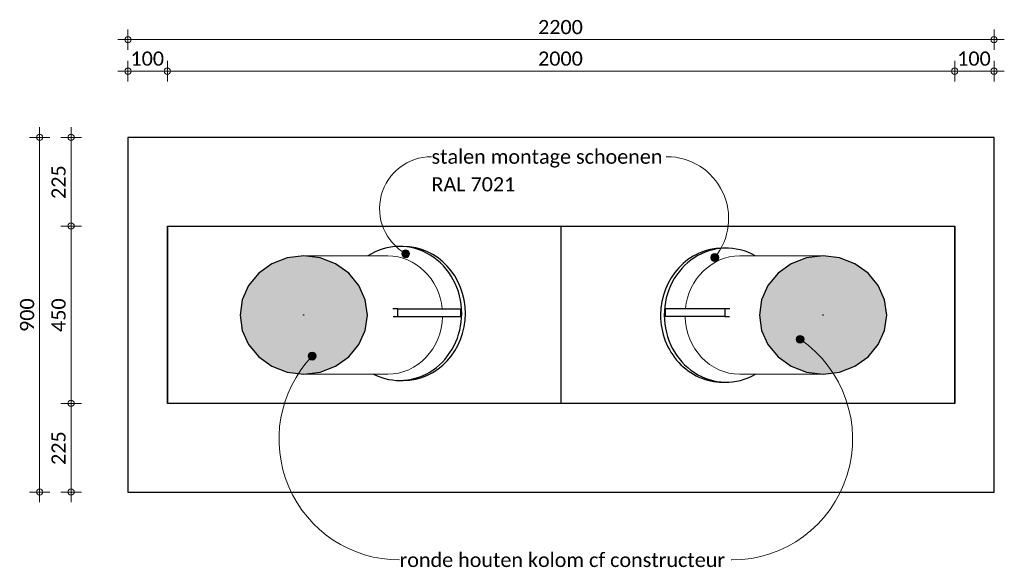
# Model space of a CAD drawing. Header units: millimetres. Extents: x 10902 to 41735, y -5319 to 18794.
# Tile 7 of 7: x 26945 to 29446, y 17404 to 18794. Entities that reach past the tile are written whole.
import ezdxf

# ---------------------------------------------------------------- set-up
doc = ezdxf.new("R2010")
doc.units = ezdxf.units.MM
for name, color, linetype, lineweight in [('A-ANNO-DIMS', 211, 'Continuous', 9), ('A-ANNO-DIMS-20', 211, 'Continuous', 9), ('G-ANNO-TEXT', 231, 'Continuous', 9), ('S-COLS', 52, 'Continuous', 25), ('S-FNDN', 32, 'Continuous', 25)]:
    doc.layers.add(name, color=color, linetype=linetype, lineweight=lineweight)
doc.styles.add('Calibri', font='calibri.ttf', dxfattribs={"height": 36})
doc.dimstyles.new('1_8', dxfattribs={"dimscale": 304.8, "dimtxt": 42.384543, "dimasz": 0.052493, "dimexe": 0.085302, "dimexo": 0.0625, "dimgap": 0, "dimtad": 1, "dimdec": 0, "dimdsep": 46, "dimtxsty": 'Calibri', "dimblk1": 'DOTBLANK', "dimblk2": 'DOTBLANK', "dimsah": 1, "dimcen": 0.09, "dimdle": 0.085302, "dimazin": 0, "dimtfac": 1, "dimtdec": 4, "dimtix": 1, "dimtmove": 0, "dimatfit": 3, "dimfxl": 0.085302, "dimfxlon": 1, "dimtvp": 1, "dimtolj": 1, "dimtzin": 0, "dimarcsym": 2})

# ---------------------------------------------------------------- blocks, each defined once
blk = doc.blocks.new('Structural Foundations 6 - Structural Foundations 1-1742708-Plan Detail')
at = {"layer": 'S-FNDN'}
for p, q in [((18600, 18495), (16400, 18495)), ((16400, 18495), (16400, 17595)), ((18600, 17595), (18600, 18495)), ((16500, 17820), (16500, 18270)), ((16500, 18270), (17500, 18270)), ((16500, 18270), (16500, 17820)), ((17500, 18270), (18500, 18270)), ((17500, 17820), (17500, 18270)), ((18500, 18270), (18500, 17820)), ((18500, 17820), (18500, 18270)), ((17099.4, 18218.2), (17090.1, 18218.2)), ((17919.9, 18213.9), (17910.5, 18213.9)), ((17085.5, 18060.3), (17072.5, 18060.3)), ((17085.5, 18040.3), (17085.5, 18060.3)), ((17085.5, 18060.3), (17244.5, 18060.3)), ((17244.5, 18060.3), (17244.5, 18040.3)), ((17765.3, 18040.3), (17765.3, 18060.3)), ((17915.7, 18060.3), (17765.3, 18060.3)), ((17929.1, 18060.3), (17915.7, 18060.3)), ((17915.7, 18060.3), (17915.7, 18040.3)), ((17073.3, 18040.3), (17085.5, 18040.3)), ((17085.5, 18040.3), (17244.5, 18040.3)), ((17915.7, 18040.3), (17765.3, 18040.3)), ((17915.7, 18040.3), (17928.3, 18040.3)), ((17090.1, 17878.2), (17099.4, 17878.2)), ((17910.5, 17873.9), (17919.9, 17873.9)), ((17500, 17820), (16500, 17820)), ((18500, 17820), (17500, 17820)), ((16400, 17595), (18600, 17595))]:
    blk.add_line(p, q, dxfattribs=at)
for centre, start_param, end_param in [((17090.1, 18048.2), 4.712389, 6.820217), ((17099.4, 18048.2), 4.712389, 6.283185), ((17910.5, 18043.9), 0, 1.570796), ((17919.9, 18043.9), 5.798962, 7.853982), ((17090.1, 18048.2), 2.708752, 4.712389), ((17099.4, 18048.2), 3.141593, 4.712389), ((17910.5, 18043.9), 1.570796, 3.141593), ((17919.9, 18043.9), 1.570796, 3.630683)]:
    blk.add_ellipse(centre, major_axis=(0, 170), ratio=0.927304, start_param=start_param, end_param=end_param, dxfattribs=at)
blk = doc.blocks.new('DIMBLOCK14-Plan Detail')
at = {"layer": 'A-ANNO-DIMS-20'}
for p, q in [((26995.5, 17569), (26995.5, 18521)), ((26995.5, 18495), (26969.5, 18495)), ((26995.5, 18495), (27021.5, 18495)), ((26995.5, 17595), (26969.5, 17595)), ((26995.5, 17595), (27021.5, 17595))]:
    blk.add_line(p, q, dxfattribs=at)
for centre in [(26995.5, 18495), (26995.5, 17595)]:
    blk.add_circle(centre, 8, dxfattribs=at)
at = {"layer": 'A-ANNO-DIMS-20', "color": 0, "insert": (26945.6, 18001.2), "char_height": 36, "width": 105.058, "attachment_point": 1, "rotation": 90, "line_spacing_factor": 1.158048, "style": 'Calibri'}
blk.add_mtext('900', dxfattribs=at)
blk = doc.blocks.new('_DotBlank')
at = {"color": 0, "linetype": 'ByBlock', "lineweight": -2}
blk.add_line((-0.5, 0), (-1, 0), dxfattribs=at)
blk.add_circle((0, 0), 0.5, dxfattribs=at)
blk = doc.blocks.new('DIMBLOCK15-Plan Detail')
at = {"layer": 'A-ANNO-DIMS-20'}
for p, q in [((27220, 18743), (27220, 18769)), ((29420, 18743), (29420, 18769)), ((27194, 18743), (29446, 18743)), ((27220, 18743), (27220, 18717)), ((29420, 18743), (29420, 18717))]:
    blk.add_line(p, q, dxfattribs=at)
for centre in [(27220, 18743), (29420, 18743)]:
    blk.add_circle(centre, 8, dxfattribs=at)
at = {"layer": 'A-ANNO-DIMS-20', "color": 0, "insert": (28261.7, 18792.9), "char_height": 36, "width": 140.077, "attachment_point": 1, "line_spacing_factor": 1.158048, "style": 'Calibri'}
blk.add_mtext('2200', dxfattribs=at)
blk = doc.blocks.new('DIMBLOCK16-Plan Detail')
at = {"layer": 'A-ANNO-DIMS-20'}
for p, q in [((27220, 18663), (27220, 18689)), ((27320, 18663), (27320, 18689)), ((27194, 18663), (27320, 18663)), ((27220, 18663), (27220, 18637)), ((27320, 18663), (27320, 18637))]:
    blk.add_line(p, q, dxfattribs=at)
for centre in [(27220, 18663), (27320, 18663)]:
    blk.add_circle(centre, 8, dxfattribs=at)
at = {"layer": 'A-ANNO-DIMS-20', "color": 0, "insert": (27226.3, 18712.9), "char_height": 36, "width": 105.058, "attachment_point": 1, "line_spacing_factor": 1.158048, "style": 'Calibri'}
blk.add_mtext('100', dxfattribs=at)
blk = doc.blocks.new('DIMBLOCK17-Plan Detail')
at = {"layer": 'A-ANNO-DIMS-20'}
for p, q in [((27320, 18663), (27320, 18689)), ((29320, 18663), (29320, 18689)), ((27320, 18663), (29320, 18663)), ((27320, 18663), (27320, 18637)), ((29320, 18663), (29320, 18637))]:
    blk.add_line(p, q, dxfattribs=at)
for centre in [(27320, 18663), (29320, 18663)]:
    blk.add_circle(centre, 8, dxfattribs=at)
at = {"layer": 'A-ANNO-DIMS-20', "color": 0, "insert": (28261.7, 18712.9), "char_height": 36, "width": 140.077, "attachment_point": 1, "line_spacing_factor": 1.158048, "style": 'Calibri'}
blk.add_mtext('2000', dxfattribs=at)
blk = doc.blocks.new('DIMBLOCK18-Plan Detail')
at = {"layer": 'A-ANNO-DIMS-20'}
for p, q in [((29320, 18663), (29320, 18689)), ((29420, 18663), (29420, 18689)), ((29320, 18663), (29446, 18663)), ((29320, 18663), (29320, 18637)), ((29420, 18663), (29420, 18637))]:
    blk.add_line(p, q, dxfattribs=at)
for centre in [(29320, 18663), (29420, 18663)]:
    blk.add_circle(centre, 8, dxfattribs=at)
at = {"layer": 'A-ANNO-DIMS-20', "color": 0, "insert": (29326.3, 18712.9), "char_height": 36, "width": 105.058, "attachment_point": 1, "line_spacing_factor": 1.158048, "style": 'Calibri'}
blk.add_mtext('100', dxfattribs=at)
blk = doc.blocks.new('DIMBLOCK19-Plan Detail')
at = {"layer": 'A-ANNO-DIMS-20'}
for p, q in [((27075.5, 17820), (27049.5, 17820)), ((27075.5, 17569), (27075.5, 17820)), ((27075.5, 17820), (27101.5, 17820)), ((27075.5, 17595), (27049.5, 17595)), ((27075.5, 17595), (27101.5, 17595))]:
    blk.add_line(p, q, dxfattribs=at)
for centre in [(27075.5, 17820), (27075.5, 17595)]:
    blk.add_circle(centre, 8, dxfattribs=at)
at = {"layer": 'A-ANNO-DIMS-20', "color": 0, "insert": (27025.6, 17663.7), "char_height": 36, "width": 105.058, "attachment_point": 1, "rotation": 90, "line_spacing_factor": 1.158048, "style": 'Calibri'}
blk.add_mtext('225', dxfattribs=at)
blk = doc.blocks.new('DIMBLOCK20-Plan Detail')
at = {"layer": 'A-ANNO-DIMS-20'}
for p, q in [((27075.5, 18270), (27049.5, 18270)), ((27075.5, 17820), (27075.5, 18270)), ((27075.5, 18270), (27101.5, 18270)), ((27075.5, 17820), (27049.5, 17820)), ((27075.5, 17820), (27101.5, 17820))]:
    blk.add_line(p, q, dxfattribs=at)
for centre in [(27075.5, 18270), (27075.5, 17820)]:
    blk.add_circle(centre, 8, dxfattribs=at)
at = {"layer": 'A-ANNO-DIMS-20', "color": 0, "insert": (27025.6, 18001.2), "char_height": 36, "width": 105.058, "attachment_point": 1, "rotation": 90, "line_spacing_factor": 1.158048, "style": 'Calibri'}
blk.add_mtext('450', dxfattribs=at)
blk = doc.blocks.new('DIMBLOCK21-Plan Detail')
at = {"layer": 'A-ANNO-DIMS-20'}
for p, q in [((27075.5, 18270), (27075.5, 18521)), ((27075.5, 18495), (27049.5, 18495)), ((27075.5, 18495), (27101.5, 18495)), ((27075.5, 18270), (27049.5, 18270)), ((27075.5, 18270), (27101.5, 18270))]:
    blk.add_line(p, q, dxfattribs=at)
for centre in [(27075.5, 18495), (27075.5, 18270)]:
    blk.add_circle(centre, 8, dxfattribs=at)
at = {"layer": 'A-ANNO-DIMS-20', "color": 0, "insert": (27025.6, 18338.7), "char_height": 36, "width": 105.058, "attachment_point": 1, "rotation": 90, "line_spacing_factor": 1.158048, "style": 'Calibri'}
blk.add_mtext('225', dxfattribs=at)

msp = doc.modelspace()

# ---------------------------------------------------------------- hatches: boundary and pattern name
at = {"layer": 'G-ANNO-TEXT'}
h = msp.add_hatch(color=7, dxfattribs=at)
edge = h.paths.add_edge_path()
edge.add_arc((27925.4, 18199.7), 10, 0, 360)
h = msp.add_hatch(color=7, dxfattribs=at)
edge = h.paths.add_edge_path()
edge.add_arc((28710.5, 18190.2), 10, 0, 360)
h = msp.add_hatch(color=7, dxfattribs=at)
edge = h.paths.add_edge_path()
edge.add_arc((28927.4, 17982.5), 10, 0, 360)
h = msp.add_hatch(color=7, dxfattribs=at)
edge = h.paths.add_edge_path()
edge.add_arc((27687.8, 17940), 10, 0, 360)
at = {"layer": 'S-COLS'}
h = msp.add_hatch(color=256, dxfattribs=at)
h.paths.add_polyline_path([(27666.4, 17894.1), (27687.5, 17895.4), (27708.3, 17899.2), (27728.3, 17905.5), (27747.3, 17914.2), (27764.9, 17925.1), (27780.8, 17938), (27794.7, 17952.8), (27806.5, 17969.1), (27815.8, 17986.7), (27822.6, 18005.3), (27826.8, 18024.5), (27828.1, 18044.6), (27826.8, 18063.7), (27822.6, 18082.9), (27815.8, 18101.5), (27806.5, 18119.1), (27794.7, 18135.4), (27780.8, 18150.2), (27764.9, 18163.1), (27747.3, 18174), (27728.3, 18182.7), (27708.3, 18189), (27687.5, 18192.8), (27665.9, 18194.1), (27645.3, 18192.8), (27624.5, 18189), (27604.5, 18182.7), (27585.5, 18174), (27567.9, 18163.1), (27552, 18150.2), (27538.1, 18135.4), (27526.3, 18119.1), (27516.6, 18100.5), (27510.1, 18082.9), (27506, 18063.7), (27504.7, 18043.6), (27506, 18024.5), (27510.1, 18005.3), (27516.9, 17986.7), (27526.3, 17969.1), (27538.1, 17952.8), (27552, 17938), (27567.9, 17925.1), (27585.5, 17914.2), (27604.5, 17905.5), (27624.5, 17899.2), (27645.3, 17895.4), (27665.9, 17894.1)])
h.paths.add_polyline_path([(27665.9, 18043.6), (27665.9, 18044.6), (27666.9, 18044.6), (27666.9, 18043.6), (27666.4, 18043.6)])
h = msp.add_hatch(color=256, dxfattribs=at)
h.paths.add_polyline_path([(28985.6, 17894.1), (29006.7, 17895.4), (29027.4, 17899.2), (29047.5, 17905.5), (29066.4, 17914.2), (29084, 17925.1), (29099.9, 17938), (29113.9, 17952.8), (29125.7, 17969.1), (29135, 17986.7), (29141.8, 18005.3), (29145.9, 18024.5), (29147.3, 18044.6), (29145.9, 18063.7), (29141.8, 18082.9), (29135, 18101.5), (29125.7, 18119.1), (29113.9, 18135.4), (29099.9, 18150.2), (29084, 18163.1), (29066.4, 18174), (29047.5, 18182.7), (29027.4, 18189), (29006.7, 18192.8), (28985, 18194.1), (28964.4, 18192.8), (28943.7, 18189), (28923.7, 18182.7), (28904.7, 18174), (28887.1, 18163.1), (28871.2, 18150.2), (28857.2, 18135.4), (28845.5, 18119.1), (28835.7, 18100.5), (28829.3, 18082.9), (28825.2, 18063.7), (28823.8, 18043.6), (28825.2, 18024.5), (28829.3, 18005.3), (28836.1, 17986.7), (28845.5, 17969.1), (28857.2, 17952.8), (28871.2, 17938), (28887.1, 17925.1), (28904.7, 17914.2), (28923.7, 17905.5), (28943.7, 17899.2), (28964.4, 17895.4), (28985, 17894.1)])
h.paths.add_polyline_path([(28986.1, 18043.6), (28985, 18043.6), (28985, 18044.6), (28986.1, 18044.6), (28986.1, 18044.1)])

# ---------------------------------------------------------------- linework, layer by layer
at = {"layer": 'G-ANNO-TEXT', "color": 7}
for p, q in [((28588.9, 18446), (28587.5, 18446)), ((28753.9, 17422.7), (28752.6, 17422.7))]:
    msp.add_line(p, q, dxfattribs=at)
for centre in [(27925.4, 18199.7), (28710.5, 18190.2), (28927.4, 17982.5), (27687.8, 17940)]:
    msp.add_circle(centre, 10, dxfattribs=at)
for centre, radius, start, end in [((27990.9, 18314.2), 131.8, 90, 240.256), ((28588.9, 18289.1), 156.9, 320.8747, 90), ((28753.9, 17729.5), 306.8, 270, 55.5573), ((27909.9, 17729), 306.3, 136.477, 270)]:
    msp.add_arc(centre, radius, start, end, dxfattribs=at)
at = {"layer": 'S-COLS', "lineweight": 18}
for p, q in [((27879.9, 18194.1), (27666.4, 18194.1)), ((28985.6, 18194.1), (28774.1, 18194.1)), ((27666.4, 17894.1), (27879.9, 17894.1)), ((28774.1, 17894.1), (28985.6, 17894.1))]:
    msp.add_line(p, q, dxfattribs=at)
at = {"layer": 'S-COLS'}
for p, q in [((27665.9, 18043.6), (27665.9, 18044.6)), ((27665.9, 18044.6), (27666.9, 18044.6)), ((27666.9, 18043.6), (27665.9, 18043.6)), ((27666.9, 18044.6), (27666.9, 18043.6)), ((28985, 18043.6), (28985, 18044.6)), ((28985, 18044.6), (28986.1, 18044.6)), ((28986.1, 18043.6), (28985, 18043.6)), ((28986.1, 18044.6), (28986.1, 18043.6))]:
    msp.add_line(p, q, dxfattribs=at)
at = {"layer": 'S-COLS', "flags": 128}
for points in [[(27666.4, 18194.1), (27624.5, 18189), (27585.5, 18174), (27552, 18150.2), (27526.3, 18119.1), (27510.1, 18082.9), (27504.6, 18044.1), (27510.1, 18005.3), (27526.3, 17969.1), (27552, 17938), (27585.5, 17914.2), (27624.5, 17899.2), (27666.4, 17894.1)], [(27666.4, 17894.1), (27708.3, 17899.2), (27747.3, 17914.2), (27780.8, 17938), (27806.5, 17969.1), (27822.6, 18005.3), (27828.2, 18044.1), (27822.6, 18082.9), (27806.5, 18119.1), (27780.8, 18150.2), (27747.3, 18174), (27708.3, 18189), (27666.4, 18194.1)], [(28985.6, 18194.1), (28943.7, 18189), (28904.7, 18174), (28871.2, 18150.2), (28845.5, 18119.1), (28829.3, 18082.9), (28823.8, 18044.1), (28829.3, 18005.3), (28845.5, 17969.1), (28871.2, 17938), (28904.7, 17914.2), (28943.7, 17899.2), (28985.6, 17894.1)], [(28985.6, 17894.1), (29027.4, 17899.2), (29066.4, 17914.2), (29099.9, 17938), (29125.7, 17969.1), (29141.8, 18005.3), (29147.3, 18044.1), (29141.8, 18082.9), (29125.7, 18119.1), (29099.9, 18150.2), (29066.4, 18174), (29027.4, 18189), (28985.6, 18194.1)]]:
    msp.add_lwpolyline(points, dxfattribs=at)
at = {"layer": 'S-COLS', "lineweight": 18}
for centre, start_param, end_param in [((27879.9, 18044.1), 4.820831, 6.283185), ((28774.1, 18044.1), 0, 1.462355), ((27879.9, 18044.1), 3.141593, 4.687043), ((28774.1, 18044.1), 1.596142, 3.141593)]:
    msp.add_ellipse(centre, major_axis=(0, 150), ratio=0.927304, start_param=start_param, end_param=end_param, dxfattribs=at)

# ---------------------------------------------------------------- block references
at = {"layer": 'S-FNDN'}
msp.add_blockref('Structural Foundations 6 - Structural Foundations 1-1742708-Plan Detail', (10820, 0), dxfattribs=at)

# ---------------------------------------------------------------- texts
at = {"layer": 'G-ANNO-TEXT', "color": 7, "char_height": 36, "attachment_point": 1, "style": 'Calibri'}
for s, insert, width in [('stalen montage schoenen', (27990.9, 18464), 723.122), ('RAL 7021', (27990.9, 18393.9), 262.954), ('ronde houten kolom cf constructeur', (27909.9, 17440.7), 1021.35)]:
    msp.add_mtext(s, dxfattribs=dict(at, insert=insert, width=width))

# ---------------------------------------------------------------- dimensions: what is measured, and where the dimension line sits
at = {"layer": 'A-ANNO-DIMS'}
for base, p1, p2, override, picture, middle in [((29420, 18743), (27220, 18717), (29420, 18717), {"dimpost": '<>', "dimfxl": 2200}, 'DIMBLOCK15-Plan Detail', (28320, 18761.5)), ((27320, 18663), (27220, 18637), (27320, 18637), {"dimpost": '<>', "dimfxl": 100}, 'DIMBLOCK16-Plan Detail', (27270, 18681.5)), ((29320, 18663), (27320, 18637), (29320, 18637), {"dimpost": '<>', "dimfxl": 2000}, 'DIMBLOCK17-Plan Detail', (28320, 18681.5)), ((29420, 18663), (29320, 18637), (29420, 18637), {"dimpost": '<>', "dimfxl": 100}, 'DIMBLOCK18-Plan Detail', (29370, 18681.5))]:
    dim = msp.add_linear_dim(base=base, p1=p1, p2=p2, dimstyle='1_8', override=override, dxfattribs=at)
    dim.commit()
    dim.dimension.update_dxf_attribs({"geometry": picture, "text_midpoint": middle})
for base, p1, p2, override, picture, middle in [((26995.5, 18495), (27021.5, 17595), (27021.5, 18495), {"dimpost": '<>', "dimfxl": 900}, 'DIMBLOCK14-Plan Detail', (26977, 18045)), ((27075.5, 18495), (27101.5, 18270), (27101.5, 18495), {"dimpost": '<>', "dimfxl": 225}, 'DIMBLOCK21-Plan Detail', (27057, 18382.5)), ((27075.5, 18270), (27101.5, 17820), (27101.5, 18270), {"dimpost": '<>', "dimfxl": 450}, 'DIMBLOCK20-Plan Detail', (27057, 18045)), ((27075.5, 17820), (27101.5, 17595), (27101.5, 17820), {"dimpost": '<>', "dimfxl": 225}, 'DIMBLOCK19-Plan Detail', (27057, 17707.5))]:
    dim = msp.add_linear_dim(base=base, p1=p1, p2=p2, angle=90, dimstyle='1_8', override=override, dxfattribs=at)
    dim.commit()
    dim.dimension.update_dxf_attribs({"geometry": picture, "text_midpoint": middle})

doc.saveas('drawing.dxf')
